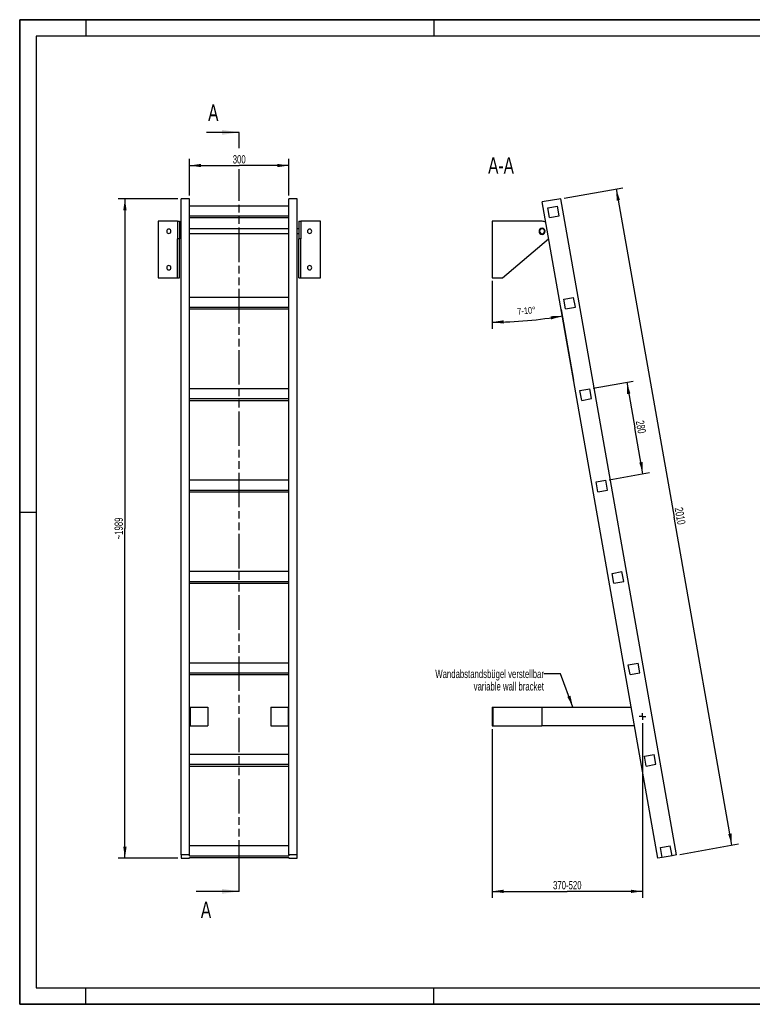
# Model space of a CAD drawing. Header units: millimetres. Extents: x 0 to 4200, y 0 to 2970.
# Tile 1 of 2: x 0 to 2212, y 0 to 2970. Entities that reach past the tile are written whole.
import ezdxf

# ---------------------------------------------------------------- set-up
doc = ezdxf.new("R2010")
doc.units = ezdxf.units.MM
doc.header["$LTSCALE"] = 231
doc.linetypes.add('CENTER', pattern=[0.6, 0.375, -0.075, 0.075, -0.075])
doc.linetypes.add('PHANTOM', pattern=[0.8, 0.45, -0.05, 0.1, -0.05, 0.1, -0.05])
doc.layers.get('0').update_dxf_attribs({"linetype": 'CONTINUOUS'})
for name, color, linetype in [('005_AXIS', 7, 'CONTINUOUS'), ('050_DIMENSIONING', 7, 'CONTINUOUS'), ('053_NOTES', 7, 'CONTINUOUS'), ('HATCHING_BL0', 7, 'CONTINUOUS')]:
    doc.layers.add(name, color=color, linetype=linetype)
doc.styles.get("Standard").update_dxf_attribs({"font": 'txt', "width": 0.7})
doc.dimstyles.new('DIMSTYLE_1', dxfattribs={"dimtxt": 25, "dimasz": 35, "dimexe": 2, "dimexo": 1, "dimtad": 1, "dimdec": 1, "dimtxsty": 'Standard', "dimblk": '_FILLED', "dimblk1": '_FILLED', "dimblk2": '_FILLED', "dimcen": 0.09, "dimazin": 2, "dimtp": 0.5, "dimtm": 0.5, "dimtfac": 1, "dimtdec": 1, "dimtofl": 0, "dimtmove": 0, "dimatfit": 3, "dimldrblk": '_FILLED', "dimfxl": 1, "dimtolj": 1, "dimarcsym": 0})
doc.dimstyles.new('DIMSTYLE_2', dxfattribs={"dimtxt": 20, "dimasz": 35, "dimexe": 2, "dimexo": 1, "dimgap": 2, "dimtad": 1, "dimdec": 1, "dimtxsty": 'Standard', "dimblk": '_FILLED', "dimblk1": '_FILLED', "dimblk2": '_FILLED', "dimcen": 0.09, "dimazin": 2, "dimtp": 0.5, "dimtm": 0.5, "dimtfac": 1, "dimtdec": 1, "dimtofl": 0, "dimtmove": 0, "dimatfit": 3, "dimldrblk": '_FILLED', "dimfxl": 1, "dimtolj": 1, "dimarcsym": 0})
doc.dimstyles.new('DIMSTYLE_3', dxfattribs={"dimtxt": 25, "dimasz": 35, "dimexe": 2, "dimexo": 1, "dimtad": 1, "dimdec": 1, "dimtxsty": 'Standard', "dimblk": '_FILLED', "dimblk1": '_FILLED', "dimblk2": '_FILLED', "dimcen": 0.09, "dimazin": 2, "dimtp": 2, "dimtm": 2, "dimtfac": 1, "dimtdec": 1, "dimtofl": 0, "dimtmove": 0, "dimatfit": 3, "dimldrblk": '_FILLED', "dimfxl": 1, "dimtolj": 1, "dimarcsym": 0})
doc.dimstyles.new('DIMSTYLE_4', dxfattribs={"dimtxt": 25, "dimasz": 35, "dimexe": 2, "dimexo": 1, "dimtad": 1, "dimdec": 0, "dimtxsty": 'Standard', "dimblk": '_FILLED', "dimblk1": '_FILLED', "dimblk2": '_FILLED', "dimcen": 0.09, "dimazin": 2, "dimtp": 1.2, "dimtm": 1.2, "dimtfac": 1, "dimtdec": 0, "dimtofl": 0, "dimtmove": 0, "dimatfit": 3, "dimldrblk": '_FILLED', "dimfxl": 1, "dimtolj": 1, "dimarcsym": 0})
doc.dimstyles.new('DIMSTYLE_5', dxfattribs={"dimtxt": 25, "dimasz": 35, "dimexe": 2, "dimexo": 1, "dimtad": 1, "dimtxsty": 'Standard', "dimblk": '_FILLED', "dimblk1": '_FILLED', "dimblk2": '_FILLED', "dimcen": 0.09, "dimazin": 2, "dimtp": 0.8, "dimtm": 0.8, "dimtfac": 1, "dimtofl": 0, "dimtmove": 0, "dimatfit": 3, "dimldrblk": '_FILLED', "dimfxl": 1, "dimtolj": 1, "dimarcsym": 0})
doc.dimstyles.new('DIMSTYLE_6', dxfattribs={"dimtxt": 25, "dimasz": 35, "dimexe": 2, "dimexo": 1, "dimtad": 1, "dimtxsty": 'Standard', "dimblk": '_FILLED', "dimblk1": '_FILLED', "dimblk2": '_FILLED', "dimcen": 0.09, "dimazin": 2, "dimtp": 0.5, "dimtm": 0.5, "dimtfac": 1, "dimtofl": 0, "dimtmove": 0, "dimatfit": 3, "dimldrblk": '_FILLED', "dimfxl": 1, "dimtolj": 1, "dimarcsym": 0})
doc.dimstyles.get("Standard").update_dxf_attribs({"dimtxt": 25, "dimasz": 35, "dimexe": 2, "dimexo": 1, "dimtad": 1, "dimtxsty": 'Standard', "dimblk": '_FILLED', "dimblk1": '_FILLED', "dimblk2": '_FILLED', "dimcen": 0.09, "dimazin": 2, "dimtol": 1, "dimtp": 0.01, "dimtm": 0.01, "dimtfac": 1, "dimtofl": 0, "dimtmove": 0, "dimatfit": 3, "dimldrblk": '_FILLED', "dimfxl": 1, "dimtolj": 1, "dimarcsym": 0})

# ---------------------------------------------------------------- blocks, each defined once
blk = doc.blocks.new('_FILLED')
at = {"color": 0, "linetype": 'ByBlock'}
blk.add_solid([(0, 0), (-1, 0.143), (-1, -0.143)], dxfattribs=at)
blk = doc.blocks.new('*D2')
at = {"layer": '050_DIMENSIONING', "color": 2, "linetype": 'Continuous', "transparency": 16777216}
for p, q in [((512.7, 2440.1), (512.7, 2550.1)), ((512.7, 2530.1), (662.7, 2530.1)), ((812.7, 2530.1), (662.7, 2530.1)), ((812.7, 2440.1), (812.7, 2550.1))]:
    blk.add_line(p, q, dxfattribs=at)
at = {"layer": '050_DIMENSIONING', "color": 2, "linetype": 'Continuous', "transparency": 16777216, "xscale": 35, "yscale": 35, "zscale": 35, "rotation": 180}
blk.add_blockref('_FILLED', (512.7, 2530.1), dxfattribs=at)
at = {"layer": '050_DIMENSIONING', "color": 2, "linetype": 'Continuous', "transparency": 16777216, "xscale": 35, "yscale": 35, "zscale": 35}
blk.add_blockref('_FILLED', (812.7, 2530.1), dxfattribs=at)
at = {"layer": '050_DIMENSIONING', "color": 2, "linetype": 'Continuous', "transparency": 16777216, "insert": (662.7, 2561.3), "char_height": 25, "width": 85.714, "attachment_point": 2, "line_spacing_factor": 0.9}
blk.add_mtext('300', dxfattribs=at)
blk = doc.blocks.new('*D3')
at = {"layer": '050_DIMENSIONING', "color": 2, "linetype": 'Continuous', "transparency": 16777216}
for p, q in [((1426.1, 2181.8), (1426.1, 2037.8)), ((1634.4, 2096), (1672, 1882.5))]:
    blk.add_line(p, q, dxfattribs=at)
for start, end in [(270, 275), (275, 280)]:
    blk.add_arc((1426.1, 3277.4), 1219.6, start, end, dxfattribs=at)
for points in [[(1461, 2063.3), (1426.1, 2057.8), (1461.1, 2053.3)], [(1604.1, 2065.8), (1637.9, 2076.3), (1602.5, 2075.6)]]:
    blk.add_solid(points, dxfattribs=at)
at = {"layer": '050_DIMENSIONING', "color": 2, "linetype": 'Continuous', "transparency": 16777216, "insert": (1528.9, 2102.3), "char_height": 20, "width": 105.714, "attachment_point": 2, "rotation": 5, "line_spacing_factor": 0.9}
blk.add_mtext('7-10\\fgdt;{\\W1.0;{\\fgdt;~}}', dxfattribs=at)
blk = doc.blocks.new('*D4')
at = {"layer": '050_DIMENSIONING', "color": 2, "linetype": 'Continuous', "transparency": 16777216}
for p, q in [((1643.2, 2431.8), (1820.5, 2463)), ((1800.8, 2459.6), (1975.3, 1469.8)), ((2149.8, 480.1), (1975.3, 1469.8)), ((1992.3, 452.3), (2169.5, 483.6))]:
    blk.add_line(p, q, dxfattribs=at)
at = {"layer": '050_DIMENSIONING', "color": 2, "linetype": 'Continuous', "transparency": 16777216, "xscale": 35, "yscale": 35, "zscale": 35}
for p, rotation in [((1800.8, 2459.6), 100), ((2149.8, 480.1), 280)]:
    blk.add_blockref('_FILLED', p, dxfattribs=dict(at, rotation=rotation))
at = {"layer": '050_DIMENSIONING', "color": 2, "linetype": 'Continuous', "transparency": 16777216, "insert": (2006.1, 1475.3), "char_height": 25, "width": 109.821, "attachment_point": 2, "rotation": 280, "line_spacing_factor": 0.9}
blk.add_mtext('2010', dxfattribs=at)
blk = doc.blocks.new('*D5')
at = {"layer": '050_DIMENSIONING', "color": 2, "linetype": 'Continuous', "transparency": 16777216}
for p, q in [((477.7, 2430.1), (297.7, 2430.1)), ((317.7, 2430.1), (317.7, 1435.4)), ((317.7, 440.7), (317.7, 1435.4)), ((477.7, 440.7), (297.7, 440.7))]:
    blk.add_line(p, q, dxfattribs=at)
at = {"layer": '050_DIMENSIONING', "color": 2, "linetype": 'Continuous', "transparency": 16777216, "xscale": 35, "yscale": 35, "zscale": 35}
for p, rotation in [((317.7, 2430.1), 90), ((317.7, 440.7), 270)]:
    blk.add_blockref('_FILLED', p, dxfattribs=dict(at, rotation=rotation))
at = {"layer": '050_DIMENSIONING', "color": 2, "linetype": 'Continuous', "transparency": 16777216, "insert": (286.4, 1435.4), "char_height": 25, "width": 139.286, "attachment_point": 2, "rotation": 90, "line_spacing_factor": 0.9}
blk.add_mtext('~1989', dxfattribs=at)
blk = doc.blocks.new('*D6')
at = {"layer": '050_DIMENSIONING', "color": 2, "linetype": 'Continuous', "transparency": 16777216}
for p, q in [((1879.9, 848.1), (1879.9, 346.9)), ((1426.1, 829.6), (1426.1, 346.9)), ((1426.1, 346.9), (1426.1, 320.7)), ((1426.1, 340.7), (1653, 340.7)), ((1879.9, 340.7), (1653, 340.7)), ((1879.9, 346.9), (1879.9, 320.7))]:
    blk.add_line(p, q, dxfattribs=at)
at = {"layer": '050_DIMENSIONING', "color": 2, "linetype": 'Continuous', "transparency": 16777216, "xscale": 35, "yscale": 35, "zscale": 35, "rotation": 180}
blk.add_blockref('_FILLED', (1426.1, 340.7), dxfattribs=at)
at = {"layer": '050_DIMENSIONING', "color": 2, "linetype": 'Continuous', "transparency": 16777216, "xscale": 35, "yscale": 35, "zscale": 35}
blk.add_blockref('_FILLED', (1879.9, 340.7), dxfattribs=at)
at = {"layer": '050_DIMENSIONING', "color": 2, "linetype": 'Continuous', "transparency": 16777216, "insert": (1653, 371.9), "char_height": 25, "width": 198.214, "attachment_point": 2, "line_spacing_factor": 0.9}
blk.add_mtext('370-520\\P ', dxfattribs=at)
blk = doc.blocks.new('*D7')
at = {"layer": '050_DIMENSIONING', "color": 2, "linetype": 'Continuous', "transparency": 16777216}
for p, q in [((1730.6, 1858.3), (1852.3, 1879.7)), ((1832.6, 1876.2), (1856.9, 1738.4)), ((1881.2, 1600.5), (1856.9, 1738.4)), ((1779.3, 1582.5), (1900.9, 1604))]:
    blk.add_line(p, q, dxfattribs=at)
at = {"layer": '050_DIMENSIONING', "color": 2, "linetype": 'Continuous', "transparency": 16777216, "xscale": 35, "yscale": 35, "zscale": 35}
for p, rotation in [((1832.6, 1876.2), 100), ((1881.2, 1600.5), 280)]:
    blk.add_blockref('_FILLED', p, dxfattribs=dict(at, rotation=rotation))
at = {"layer": '050_DIMENSIONING', "color": 2, "linetype": 'Continuous', "transparency": 16777216, "insert": (1887.7, 1743.8), "char_height": 25, "width": 88.393, "attachment_point": 2, "rotation": 280, "line_spacing_factor": 0.9}
blk.add_mtext('280', dxfattribs=at)
blk = doc.blocks.new('XSEC_FILLED')
at = {"color": 0, "linetype": 'ByBlock'}
blk.add_solid([(0, 0), (-1, 0.143), (-1, -0.143)], dxfattribs=at)
blk = doc.blocks.new('HATCHING_BL0', base_point=(597.8, 1487))
at = {"layer": 'HATCHING_BL0', "color": 7, "linetype": 'PHANTOM'}
for p, q in [((662.7, 2582.6), (662.7, 2630.1)), ((662.7, 390.7), (662.7, 2519.1)), ((662.7, 340.7), (662.7, 390.7))]:
    blk.add_line(p, q, dxfattribs=at)
at = {"layer": 'HATCHING_BL0', "color": 7, "linetype": 'Continuous', "char_height": 50, "width": 64.286, "attachment_point": 1, "line_spacing_factor": 0.9}
for insert in [(568.8, 2714.2), (546.8, 309.9)]:
    blk.add_mtext('A', dxfattribs=dict(at, insert=insert))
at = {"layer": 'HATCHING_BL0', "color": 7, "linetype": 'Continuous'}
for points in [[(662.7, 2630.1), (564.2, 2630.1)], [(662.7, 340.7), (532.9, 340.7)]]:
    blk.add_leader(points, dimstyle='Standard', override={"dimasz": 52.5, "dimtad": 0, "dimldrblk": 'XSEC_FILLED'}, dxfattribs=at)

msp = doc.modelspace()

# ---------------------------------------------------------------- hatches: boundary and pattern name
at = {"linetype": 'Continuous'}
h = msp.add_hatch(dxfattribs=at)
h.set_pattern_fill('ANSI31', color=2, angle=90, style=0, pattern_type=2)
h.set_pattern_definition([(135, (1426.08, 2276.8), (-239.875, -239.875), [])])
edge = h.paths.add_edge_path()
edge.add_line((1969.109, 448.246), (1939.565, 443.037))
edge.add_line((1939.565, 443.037), (1934.356, 472.581))
edge.add_line((1934.356, 472.581), (1963.9, 477.79))
edge.add_line((1969.109, 448.246), (1963.9, 477.79))
edge = h.paths.add_edge_path()
edge.add_line((1599.215, 2373.26), (1594.005, 2402.804))
edge.add_line((1594.005, 2402.804), (1623.55, 2408.014))
edge.add_line((1628.759, 2378.469), (1623.55, 2408.014))
edge.add_line((1599.215, 2373.26), (1628.759, 2378.469))
edge = h.paths.add_edge_path()
edge.add_line((1647.836, 2097.514), (1642.627, 2127.058))
edge.add_line((1642.627, 2127.058), (1672.171, 2132.267))
edge.add_line((1677.38, 2102.723), (1672.171, 2132.267))
edge.add_line((1647.836, 2097.514), (1677.38, 2102.723))
edge = h.paths.add_edge_path()
edge.add_line((1696.458, 1821.768), (1691.248, 1851.312))
edge.add_line((1691.248, 1851.312), (1720.792, 1856.521))
edge.add_line((1726.002, 1826.977), (1720.792, 1856.521))
edge.add_line((1696.458, 1821.768), (1726.002, 1826.977))
edge = h.paths.add_edge_path()
edge.add_line((1745.079, 1546.021), (1739.87, 1575.566))
edge.add_line((1739.87, 1575.566), (1769.414, 1580.775))
edge.add_line((1774.623, 1551.231), (1769.414, 1580.775))
edge.add_line((1745.079, 1546.021), (1774.623, 1551.231))
edge = h.paths.add_edge_path()
edge.add_line((1793.701, 1270.275), (1788.491, 1299.819))
edge.add_line((1788.491, 1299.819), (1818.035, 1305.029))
edge.add_line((1823.245, 1275.485), (1818.035, 1305.029))
edge.add_line((1793.701, 1270.275), (1823.245, 1275.485))
edge = h.paths.add_edge_path()
edge.add_line((1842.322, 994.529), (1837.113, 1024.073))
edge.add_line((1837.113, 1024.073), (1866.657, 1029.283))
edge.add_line((1871.866, 999.739), (1866.657, 1029.283))
edge.add_line((1842.322, 994.529), (1871.866, 999.739))
edge = h.paths.add_edge_path()
edge.add_line((1890.944, 718.783), (1885.734, 748.327))
edge.add_line((1885.734, 748.327), (1915.278, 753.537))
edge.add_line((1920.488, 723.992), (1915.278, 753.537))
edge.add_line((1890.944, 718.783), (1920.488, 723.992))
edge = h.paths.add_edge_path()
edge.add_arc((1577.08, 2331.786), 7.5, 0, 180)
edge.add_arc((1577.08, 2331.786), 7.5, -180, 0)

# ---------------------------------------------------------------- linework, layer by layer
at = {"color": 7, "linetype": 'Continuous'}
for p, q in [((0, 2970), (4200, 2970)), ((0, 0), (0, 2970)), ((512.7, 2430.054), (487.7, 2430.054)), ((487.7, 2417.862), (487.7, 2430.054)), ((487.7, 2334.124), (487.7, 2417.862)), ((512.7, 2132.267), (512.7, 2430.054)), ((812.7, 2408.014), (512.7, 2408.014)), ((837.7, 2430.054), (812.7, 2430.054)), ((812.7, 2132.267), (812.7, 2430.054)), ((837.7, 450.59), (837.7, 2430.054)), ((1633.371, 2430.054), (1577.237, 2420.156)), ((1926.27, 440.692), (1577.237, 2420.156)), ((1594.005, 2402.804), (1623.55, 2408.014)), ((1628.759, 2378.469), (1623.55, 2408.014)), ((1982.404, 450.59), (1633.371, 2430.054)), ((512.7, 2378.469), (812.7, 2378.469)), ((1599.215, 2373.26), (1594.005, 2402.804)), ((1599.215, 2373.26), (1628.759, 2378.469)), ((476.7, 2361.786), (417.7, 2361.786)), ((476.7, 2361.786), (482.7, 2361.786)), ((476.7, 2361.786), (476.7, 2341.036)), ((482.7, 2361.786), (482.7, 2341.036)), ((512.7, 2373.26), (812.7, 2373.26)), ((842.7, 2361.786), (848.7, 2361.786)), ((842.7, 2361.786), (842.7, 2341.036)), ((907.7, 2361.786), (848.7, 2361.786)), ((848.7, 2361.786), (848.7, 2341.036)), ((1577.08, 2361.786), (1426.08, 2361.786)), ((476.7, 2341.036), (476.7, 2339.286)), ((476.7, 2339.286), (476.7, 2331.786)), ((476.7, 2331.786), (476.7, 2324.286)), ((476.7, 2324.286), (476.7, 2322.536)), ((476.7, 2322.536), (476.7, 2308.859)), ((482.7, 2341.036), (482.7, 2331.786)), ((482.7, 2331.786), (482.7, 2322.536)), ((482.7, 2322.536), (482.7, 2308.859)), ((487.7, 2317.814), (487.7, 2334.124)), ((487.7, 2317.073), (487.7, 2317.814)), ((487.7, 2314.16), (487.7, 2317.073)), ((842.7, 2341.036), (842.7, 2331.786)), ((842.7, 2331.786), (842.7, 2322.536)), ((842.7, 2322.536), (842.7, 2308.859)), ((848.7, 2341.036), (848.7, 2339.286)), ((848.7, 2339.286), (848.7, 2331.786)), ((848.7, 2331.786), (848.7, 2324.286)), ((848.7, 2324.286), (848.7, 2322.536)), ((848.7, 2322.536), (848.7, 2308.859)), ((476.7, 2191.786), (476.7, 2308.859)), ((482.7, 2191.786), (482.7, 2308.859)), ((487.7, 2310.687), (487.7, 2314.16)), ((487.7, 2304.016), (487.7, 2310.687)), ((487.7, 2299.618), (487.7, 2304.016)), ((487.7, 2296.9), (487.7, 2299.618)), ((487.7, 2295.421), (487.7, 2296.9)), ((487.7, 2279.989), (487.7, 2295.421)), ((842.7, 2191.786), (842.7, 2308.859)), ((848.7, 2191.786), (848.7, 2308.859)), ((1457.697, 2191.786), (1596.428, 2308.859)), ((487.7, 2274.779), (487.7, 2279.989)), ((487.7, 450.59), (487.7, 2274.779)), ((417.7, 2191.786), (476.7, 2191.786)), ((476.7, 2191.786), (482.7, 2191.786)), ((842.7, 2191.786), (848.7, 2191.786)), ((848.7, 2191.786), (907.7, 2191.786)), ((1426.08, 2191.786), (1457.697, 2191.786)), ((512.7, 2102.723), (512.7, 2132.267)), ((812.7, 2132.267), (512.7, 2132.267)), ((812.7, 2102.723), (812.7, 2132.267)), ((1642.627, 2127.058), (1672.171, 2132.267)), ((1647.836, 2097.514), (1642.627, 2127.058)), ((1677.38, 2102.723), (1672.171, 2132.267)), ((512.7, 2097.514), (512.7, 2102.723)), ((512.7, 2102.723), (812.7, 2102.723)), ((512.7, 1856.521), (512.7, 2097.514)), ((512.7, 2097.514), (812.7, 2097.514)), ((812.7, 2097.514), (812.7, 2102.723)), ((812.7, 1856.521), (812.7, 2097.514)), ((1647.836, 2097.514), (1677.38, 2102.723)), ((512.7, 1826.977), (512.7, 1856.521)), ((812.7, 1856.521), (512.7, 1856.521)), ((812.7, 1826.977), (812.7, 1856.521)), ((1691.248, 1851.312), (1720.792, 1856.521)), ((1696.458, 1821.768), (1691.248, 1851.312)), ((1726.002, 1826.977), (1720.792, 1856.521)), ((512.7, 1821.768), (512.7, 1826.977)), ((512.7, 1826.977), (812.7, 1826.977)), ((512.7, 1580.775), (512.7, 1821.768)), ((512.7, 1821.768), (812.7, 1821.768)), ((812.7, 1821.768), (812.7, 1826.977)), ((812.7, 1580.775), (812.7, 1821.768)), ((1696.458, 1821.768), (1726.002, 1826.977)), ((512.7, 1551.231), (512.7, 1580.775)), ((812.7, 1580.775), (512.7, 1580.775)), ((812.7, 1551.231), (812.7, 1580.775)), ((1739.87, 1575.566), (1769.414, 1580.775)), ((1745.079, 1546.021), (1739.87, 1575.566)), ((1774.623, 1551.231), (1769.414, 1580.775)), ((512.7, 1546.021), (512.7, 1551.231)), ((512.7, 1551.231), (812.7, 1551.231)), ((512.7, 1305.029), (512.7, 1546.021)), ((512.7, 1546.021), (812.7, 1546.021)), ((812.7, 1546.021), (812.7, 1551.231)), ((812.7, 1305.029), (812.7, 1546.021)), ((1745.079, 1546.021), (1774.623, 1551.231)), ((512.7, 1275.485), (512.7, 1305.029)), ((812.7, 1305.029), (512.7, 1305.029)), ((812.7, 1275.485), (812.7, 1305.029)), ((1788.491, 1299.819), (1818.035, 1305.029)), ((1793.701, 1270.275), (1788.491, 1299.819)), ((1823.245, 1275.485), (1818.035, 1305.029)), ((512.7, 1270.275), (512.7, 1275.485)), ((512.7, 1275.485), (812.7, 1275.485)), ((512.7, 1029.283), (512.7, 1270.275)), ((512.7, 1270.275), (812.7, 1270.275)), ((812.7, 1270.275), (812.7, 1275.485)), ((812.7, 1029.283), (812.7, 1270.275)), ((1793.701, 1270.275), (1823.245, 1275.485)), ((512.7, 999.739), (512.7, 1029.283)), ((812.7, 1029.283), (512.7, 1029.283)), ((812.7, 999.739), (812.7, 1029.283)), ((1837.113, 1024.073), (1866.657, 1029.283)), ((1842.322, 994.529), (1837.113, 1024.073)), ((1871.866, 999.739), (1866.657, 1029.283)), ((512.7, 994.529), (512.7, 999.739)), ((512.7, 999.739), (812.7, 999.739)), ((512.7, 753.537), (512.7, 994.529)), ((512.7, 994.529), (812.7, 994.529)), ((812.7, 994.529), (812.7, 999.739)), ((812.7, 753.537), (812.7, 994.529)), ((1842.322, 994.529), (1871.866, 999.739)), ((512.7, 896.565), (514.7, 896.565)), ((514.7, 896.565), (514.7, 839.565)), ((514.7, 896.565), (567.7, 896.565)), ((567.7, 896.565), (567.7, 839.565)), ((757.7, 896.565), (757.7, 839.565)), ((757.7, 896.565), (810.7, 896.565)), ((810.7, 896.565), (810.7, 839.565)), ((810.7, 896.565), (812.7, 896.565)), ((1426.08, 896.565), (1426.08, 839.565)), ((1426.08, 896.565), (1428.08, 896.565)), ((1428.08, 896.565), (1428.08, 839.565)), ((1428.08, 896.565), (1576.08, 896.565)), ((1576.08, 896.565), (1576.08, 839.565)), ((1576.08, 896.565), (1845.888, 896.565)), ((512.7, 839.565), (514.7, 839.565)), ((514.7, 839.565), (567.7, 839.565)), ((757.7, 839.565), (810.7, 839.565)), ((810.7, 839.565), (812.7, 839.565)), ((1426.08, 839.565), (1428.08, 839.565)), ((1428.08, 839.565), (1576.08, 839.565)), ((1855.938, 839.565), (1576.08, 839.565)), ((512.7, 723.992), (512.7, 753.537)), ((812.7, 753.537), (512.7, 753.537)), ((812.7, 723.992), (812.7, 753.537)), ((1885.734, 748.327), (1915.278, 753.537)), ((1890.944, 718.783), (1885.734, 748.327)), ((1920.488, 723.992), (1915.278, 753.537)), ((512.7, 718.783), (512.7, 723.992)), ((512.7, 723.992), (812.7, 723.992)), ((512.7, 477.79), (512.7, 718.783)), ((512.7, 718.783), (812.7, 718.783)), ((812.7, 718.783), (812.7, 723.992)), ((812.7, 477.79), (812.7, 718.783)), ((1890.944, 718.783), (1920.488, 723.992)), ((512.7, 450.59), (512.7, 477.79)), ((812.7, 477.79), (512.7, 477.79)), ((812.7, 450.59), (812.7, 477.79)), ((1934.356, 472.581), (1963.9, 477.79)), ((1969.109, 448.246), (1963.9, 477.79)), ((487.7, 450.59), (487.7, 440.692)), ((512.7, 450.59), (487.7, 450.59)), ((512.7, 448.246), (512.7, 450.59)), ((512.7, 448.246), (812.7, 448.246)), ((812.7, 450.59), (812.7, 448.246)), ((837.7, 450.59), (812.7, 450.59)), ((837.7, 440.692), (837.7, 450.59)), ((1939.565, 443.037), (1934.356, 472.581)), ((1969.109, 448.246), (1939.565, 443.037)), ((1982.404, 450.59), (1969.109, 448.246)), ((487.7, 440.692), (512.7, 440.692)), ((512.7, 440.692), (512.7, 443.037)), ((512.7, 443.037), (812.7, 443.037)), ((812.7, 443.037), (812.7, 440.692)), ((812.7, 440.692), (837.7, 440.692)), ((1939.565, 443.037), (1926.27, 440.692)), ((0, 0), (4200, 0))]:
    msp.add_line(p, q, dxfattribs=at)
at = {"color": 3, "linetype": 'Continuous'}
for p, q in [((0, 2970), (0, 0)), ((4200, 2970), (0, 2970)), ((200, 2970), (200, 2920)), ((1250, 2970), (1250, 2920)), ((0, 1485), (50, 1485)), ((200, 0), (200, 50)), ((1250, 0), (1250, 50)), ((4200, 0), (0, 0))]:
    msp.add_line(p, q, dxfattribs=at)
at = {"color": 5, "linetype": 'Continuous'}
for p, q in [((50, 2920), (50, 50)), ((4150, 2920), (50, 2920)), ((50, 50), (4150, 50))]:
    msp.add_line(p, q, dxfattribs=at)
at = {"color": 9, "linetype": 'Continuous'}
for p, q in [((482.7, 2308.859), (476.7, 2308.859)), ((848.7, 2308.859), (842.7, 2308.859))]:
    msp.add_line(p, q, dxfattribs=at)
at = {"color": 7, "linetype": 'Continuous'}
for radius, start, end in [(30, 68.877345, 90), (7.5, 0, 180), (7.5, 180, 360), (30, 310.160401, 311.123783)]:
    msp.add_arc((1577.08, 2331.786), radius, start, end, dxfattribs=at)
at = {"layer": '005_AXIS', "color": 7, "linetype": 'Continuous'}
for p, q in [((417.7, 2361.786), (417.7, 2191.786)), ((907.7, 2191.786), (907.7, 2361.786)), ((1426.08, 2361.786), (1426.08, 2191.786)), ((487.7, 2339.286), (482.7, 2339.286)), ((487.7, 2324.286), (482.7, 2324.286)), ((812.7, 2339.286), (512.7, 2339.286)), ((812.7, 2324.286), (512.7, 2324.286)), ((842.7, 2339.286), (837.7, 2339.286)), ((842.7, 2324.286), (837.7, 2324.286))]:
    msp.add_line(p, q, dxfattribs=at)
at = {"layer": '005_AXIS', "color": 7, "linetype": 'CENTER'}
for q in [(1869.853, 868.065), (1879.853, 878.065), (1889.853, 868.065), (1879.853, 858.064)]:
    msp.add_line((1879.853, 868.065), q, dxfattribs=at)
at = {"layer": '005_AXIS', "color": 7, "linetype": 'Continuous'}
for centre, radius, start, end in [((450.2, 2331.786), 6.5, 0, 180), ((450.2, 2331.786), 6.5, 180, 360), ((875.2, 2331.786), 6.5, 0, 180), ((875.2, 2331.786), 6.5, 180, 360), ((1577.08, 2331.786), 9.25, 0, 180), ((1577.08, 2331.786), 9.25, 180, 360), ((450.2, 2221.786), 6.5, 0, 180), ((875.2, 2221.786), 6.5, 0, 180), ((450.2, 2221.786), 6.5, 180, 360), ((875.2, 2221.786), 6.5, 180, 360)]:
    msp.add_arc(centre, radius, start, end, dxfattribs=at)

# ---------------------------------------------------------------- block references
at = {"layer": 'HATCHING_BL0'}
msp.add_blockref('HATCHING_BL0', (597.821, 1487.046), dxfattribs=at)

# ---------------------------------------------------------------- texts
at = {"layer": '053_NOTES', "color": 2, "linetype": 'Continuous', "attachment_point": 3, "line_spacing_factor": 0.9}
for s, insert, char_height, width in [('A-A', (1492.003, 2555.054), 50, 196.42857), ('Wandabstandsbügel verstellbar\\Pvariable wall bracket', (1582.42, 1009.065), 25, 770)]:
    msp.add_mtext(s, dxfattribs=dict(at, insert=insert, char_height=char_height, width=width))

# ---------------------------------------------------------------- dimensions: what is measured, and where the dimension line sits
at = {"layer": '050_DIMENSIONING', "color": 2, "linetype": 'Continuous'}
dim = msp.add_linear_dim(base=(812.7, 2530.054), p1=(512.7, 2439.054), p2=(812.7, 2439.054), dimstyle='DIMSTYLE_1', dxfattribs=at)
dim.commit()
dim.dimension.update_dxf_attribs({"geometry": '*D2', "text_midpoint": (659.128, 2530.054), "dimtype": 160})
for base, p1, p2, angle, dimstyle, picture, middle in [((1800.789, 2459.574), (1991.268, 452.153), (1642.235, 2431.617), 100, 'DIMSTYLE_3', '*D4', (1974.685, 1473.36)), ((1881.19, 1600.484), (1729.656, 1858.084), (1778.277, 1582.338), 280, 'DIMSTYLE_6', '*D7', (1856.259, 1741.874))]:
    dim = msp.add_linear_dim(base=base, p1=p1, p2=p2, angle=angle, dimstyle=dimstyle, dxfattribs=at)
    dim.commit()
    dim.dimension.update_dxf_attribs({"geometry": picture, "text_midpoint": middle, "dimtype": 160})
dim = msp.add_linear_dim(base=(317.7, 440.692), p1=(478.7, 2430.054), p2=(478.7, 440.692), angle=270, text='~<>', dimstyle='DIMSTYLE_4', dxfattribs=at)
dim.commit()
dim.dimension.update_dxf_attribs({"geometry": '*D5', "text_midpoint": (317.7, 1435.373), "dimtype": 160})
dim = msp.add_angular_dim_2l(base=(1532.38, 2062.404), line1=((1426.08, 2194.983), (1426.08, 2182.786)), line2=((1632.105, 2108.984), (1634.223, 2096.973)), text='7-<>', dimstyle='DIMSTYLE_2', dxfattribs=at)
dim.commit()
dim.dimension.update_dxf_attribs({"geometry": '*D3', "text_midpoint": (1532.38, 2062.404), "dimtype": 162})
dim = msp.add_linear_dim(base=(1879.853, 340.692), p1=(1426.08, 830.565), p2=(1879.853, 849.065), text='370-520\\P ', dimstyle='DIMSTYLE_5', dxfattribs=at)
dim.commit()
dim.dimension.update_dxf_attribs({"geometry": '*D6', "text_midpoint": (1652.966, 340.692), "dimtype": 160})

# ---------------------------------------------------------------- leaders
at = {"layer": '053_NOTES', "color": 2, "linetype": 'Continuous', "annotation_type": 0, "has_hookline": 1, "hookline_direction": 1, "text_width": 481.6}
msp.add_leader([(1670.012, 896.565), (1632.42, 996.565), (1582.42, 996.565)], dimstyle='Standard', override={"dimtad": 0}, dxfattribs=at)

doc.saveas('drawing.dxf')
